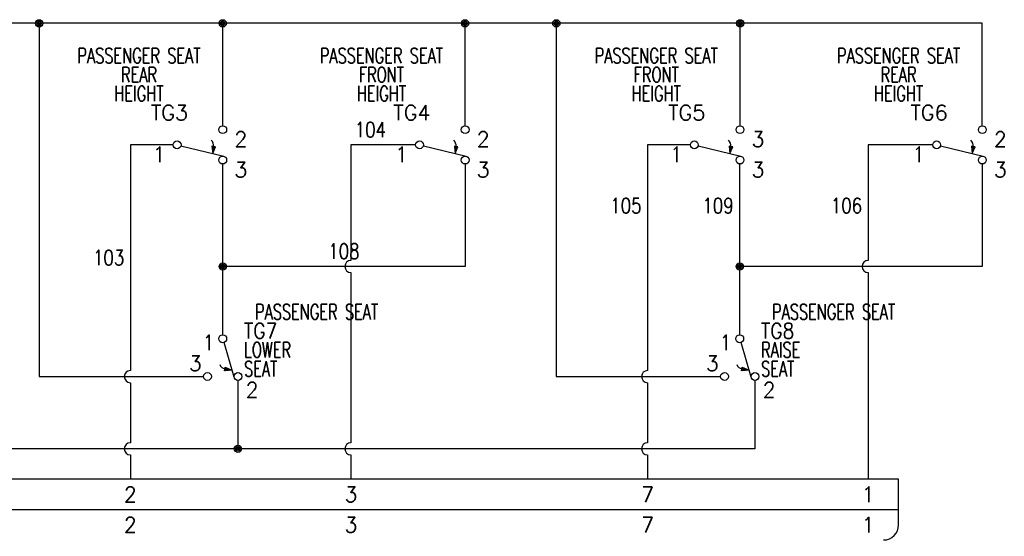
# Model space of a CAD drawing. Header units: inches. Extents: x 2.6 to 19.5, y 6.9 to 16.2.
# Tile 4 of 4: x 11.1 to 19.2, y 11.8 to 16. Entities that reach past the tile are written whole.
import ezdxf
from ezdxf.enums import TextEntityAlignment as Align

# ---------------------------------------------------------------- set-up
doc = ezdxf.new("R2010")
doc.units = ezdxf.units.IN
doc.header["$MEASUREMENT"] = 0
for name, color, linetype in [('14AWG-BLK', 7, 'Continuous'), ('14AWG-BLU', 5, 'Continuous'), ('14AWG-GRN', 3, 'Continuous'), ('14AWG-RED', 1, 'Continuous'), ('14AWG-VIO', 4, 'Continuous'), ('14AWG-YEL', 2, 'Continuous'), ('DESC', 150, 'Continuous'), ('LOC', 8, 'Continuous'), ('MISC', 7, 'Continuous'), ('SYMS', 7, 'Continuous'), ('TAGS', 150, 'Continuous'), ('TERMS', 123, 'Continuous'), ('WIRENO', 72, 'Continuous'), ('XREF', 7, 'Continuous')]:
    doc.layers.add(name, color=color, linetype=linetype)
doc.styles.add('WD', font='romans.shx')

# ---------------------------------------------------------------- blocks, each defined once
blk = doc.blocks.new('*X16')
at = {"color": 0, "linetype": 'ByBlock'}
for p, q in [((0.0054, 0.1755), (0.0083, 0.1783)), ((0.0109, 0.1721), (0.0165, 0.1777)), ((0.0163, 0.1687), (0.0248, 0.1772)), ((0.0217, 0.1653), (0.0331, 0.1766)), ((0.0272, 0.1619), (0.0413, 0.176)), ((0.0326, 0.1585), (0.0496, 0.1754)), ((0.0381, 0.1551), (0.0579, 0.1749)), ((0.0435, 0.1517), (0.0572, 0.1654)), ((0.0489, 0.1483), (0.053, 0.1523))]:
    blk.add_line(p, q, dxfattribs=at)
blk = doc.blocks.new('HTG11_179')
for p, q in [((-0.2187, -0.0077), (0.1327, -0.0937)), ((0.0367, -0.0116), (0.0429, -0.0717)), ((0.0657, -0.0158), (0.0367, -0.0116)), ((0.0429, -0.0717), (0.0657, -0.0158))]:
    blk.add_line(p, q)
for centre in [(0.125, 0.125), (-0.25, 0), (0.125, -0.125)]:
    blk.add_circle(centre, 0.0322)
blk.add_arc((-0.0111, -0.0076), 0.0621, 354.91672, 47.82083)
at = {"layer": '14AWG-BLU'}
blk.add_line((0.1572, -0.125), (0.1572, -0.125), dxfattribs=at)
at = {"xscale": -1, "rotation": 243.8592958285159}
blk.add_blockref('*X16', (-0.1177, 0.0071), dxfattribs=at)
at = {"style": 'WD', "width": 0.7}
for tag, p in [('INST', (-0.0625, 0.8415)), ('LOC', (-0.0625, 0.6719)), ('DESC1', (-0.0625, 0.5156)), ('DESC2', (-0.0625, 0.3594)), ('XREF', (-0.0625, -0.3144)), ('WDTAGALT', (-0.0875, -0.4531))]:
    blk.add_attdef(tag, text='', height=0.125, dxfattribs=at).set_placement(p, align=Align.CENTER)
at = {"style": 'WD'}
blk.add_attdef('TAG1', text='', height=0.125, dxfattribs=at).set_placement((-0.0625, 0.2031), align=Align.CENTER)
for tag, p in [('X2LINK', (-0.0625, 0.3281)), ('X8LINK', (-0.0625, -0.0625))]:
    blk.add_attdef(tag, p, '', height=0.01, dxfattribs=at)
for tag, p, height, flags in [('X2TERM02', (0.126, 0.1562), 0.0125, 1), ('X1TERM02', (0.1572, 0.125), 0.0125, 1), ('X4TERM01', (-0.2822, 0), 0.0125, 1), ('CONTACT', (-0.0249, 0.0204), 0.01, 1), ('FAMILY', (-0.0249, 0.0371), 0.01, 9), ('X8TERM03', (0.126, -0.1562), 0.0125, 1), ('X1TERM03', (0.1572, -0.125), 0.0125, 1)]:
    blk.add_attdef(tag, p, '', height=height, dxfattribs=dict(at, flags=flags))
at = {"linetype": 'Continuous', "style": 'WD', "flags": 8}
for tag, p in [('TERM02', (0.2197, 0.1092)), ('TERM03', (0.2197, -0.1408))]:
    blk.add_attdef(tag, text='', height=0.125, dxfattribs=at).set_placement(p, align=Align.TOP_LEFT)
at = {"linetype": 'Continuous', "style": 'WD', "flags": 9}
for tag, p in [('CAT', (0.0001, -0.0071)), ('ASSYCODE', (-0.0005, -0.0435)), ('MFG', (0.0001, -0.0266))]:
    blk.add_attdef(tag, text='', height=0.01, dxfattribs=at).set_placement(p, align=Align.CENTER)
at = {"linetype": 'Continuous', "style": 'WD', "flags": 8}
blk.add_attdef('TERM01', text='', height=0.125, dxfattribs=at).set_placement((-0.3447, -0.0158), align=Align.TOP_RIGHT)
blk = doc.blocks.new('*X19')
at = {"color": 0, "linetype": 'ByBlock'}
for p, q in [((0.0054, 0.1755), (0.0083, 0.1783)), ((0.0109, 0.1721), (0.0165, 0.1777)), ((0.0163, 0.1687), (0.0248, 0.1772)), ((0.0217, 0.1653), (0.0331, 0.1766)), ((0.0272, 0.1619), (0.0413, 0.176)), ((0.0326, 0.1585), (0.0496, 0.1754)), ((0.0381, 0.1551), (0.0579, 0.1749)), ((0.0435, 0.1517), (0.0572, 0.1654)), ((0.0489, 0.1483), (0.053, 0.1523))]:
    blk.add_line(p, q, dxfattribs=at)
blk = doc.blocks.new('VTG11_17E')
for p, q in [((0.0086, 0.1887), (0.0924, -0.0961)), ((0.0158, -0.045), (0.0209, -0.0162)), ((0.0761, -0.0406), (0.0158, -0.045)), ((0.0209, -0.0162), (0.0761, -0.0406))]:
    blk.add_line(p, q)
for centre in [(0, 0.2178), (-0.125, -0.0928), (0.125, -0.0928)]:
    blk.add_circle(centre, 0.0322)
blk.add_arc((0.0317, 0.0305), 0.0621, 204.16857, 257.07268)
at = {"rotation": 188.130102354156}
blk.add_blockref('*X19', (0.0508, 0.1364), dxfattribs=at)
at = {"style": 'WD'}
for tag, p, width in [('INST', (0.2656, 0.5465), 0.7), ('LOC', (0.2656, 0.3769), 0.7), ('TAG1', (0.1738, 0.2206), 0.9), ('DESC1', (0.1756, 0.0644), 0.7), ('DESC2', (0.1756, -0.0919), 0.7), ('XREF', (0.1756, -0.4219), 0.7), ('WDTAGALT', (0.2031, -0.5938), 0.7)]:
    blk.add_attdef(tag, p, '', height=0.125, dxfattribs=dict(at, width=width))
at = {"linetype": 'Continuous', "style": 'WD', "flags": 8}
blk.add_attdef('TERM01', text='', height=0.125, dxfattribs=at).set_placement((-0.0625, 0.25), align=Align.TOP_RIGHT)
at = {"style": 'WD', "flags": 1}
for tag, p in [('X2TERM01', (0, 0.25)), ('X4TERM03', (-0.1562, -0.0938)), ('X8TERM03', (-0.125, -0.125)), ('X8TERM02', (0.125, -0.125)), ('X1TERM02', (0.1562, -0.0938))]:
    blk.add_attdef(tag, p, '', height=0.0125, dxfattribs=at)
at = {"linetype": 'Continuous', "style": 'WD', "flags": 8}
blk.add_attdef('TERM03', text='', height=0.125, dxfattribs=at).set_placement((-0.1719, -0.0469), align=Align.RIGHT)
at = {"style": 'WD'}
for tag, p, flags in [('FAMILY', (-0.2246, -0.0405), 9), ('CONTACT', (-0.2079, -0.0405), 1)]:
    blk.add_attdef(tag, p, '', height=0.01, rotation=90, dxfattribs=dict(at, flags=flags))
at = {"linetype": 'Continuous', "style": 'WD', "flags": 9}
for tag, p in [('MFG', (-0.1406, 0)), ('CAT', (-0.1406, 0.0156)), ('ASSYCODE', (-0.1406, -0.0156))]:
    blk.add_attdef(tag, text='', height=0.01, dxfattribs=at).set_placement(p, align=Align.CENTER)
at = {"style": 'WD'}
blk.add_attdef('X4LINK', (-0.0781, 0.0625), '', height=0.01, dxfattribs=at)
at = {"color": 7, "style": 'WD'}
blk.add_attdef('X1LINK', (0.0781, 0.0625), '', height=0.01, dxfattribs=at)
at = {"linetype": 'Continuous', "style": 'WD', "flags": 8}
blk.add_attdef('TERM02', text='', height=0.125, dxfattribs=at).set_placement((0.1875, -0.1406), align=Align.TOP_LEFT)
blk = doc.blocks.new('WDDOT')
for radius in [0.03, 0.0187, 0.00929]:
    blk.add_circle((0, 0), radius)
blk = doc.blocks.new('WD_WNV')
at = {"style": 'WD', "flags": 1}
for tag, p in [('W01USER', (-0.0625, 0.0938)), ('W02USER', (-0.0625, 0.0859)), ('W03USER', (-0.0625, 0.0781)), ('W04USER', (-0.0625, 0.0703)), ('W05USER', (-0.0625, 0.0625)), ('W06USER', (-0.0625, 0.0547)), ('W07USER', (-0.0625, 0.0469)), ('W08USER', (-0.0625, 0.0391)), ('W09USER', (-0.0625, 0.0312)), ('W10USER', (-0.0625, 0.0234))]:
    blk.add_attdef(tag, text='', height=0.005, dxfattribs=at).set_placement(p, align=Align.CENTER)
at = {"linetype": 'Continuous', "style": 'WD', "width": 0.8}
blk.add_attdef('WIRENO', text='', height=0.125, dxfattribs=at).set_placement((-0.05, 0), align=Align.MIDDLE_RIGHT)
blk = doc.blocks.new('WD_WNH')
at = {"linetype": 'Continuous', "style": 'WD', "width": 0.8}
blk.add_attdef('WIRENO', text='', height=0.125, dxfattribs=at).set_placement((0, 0.0625), align=Align.CENTER)
at = {"style": 'WD', "flags": 1}
for tag, p in [('W01USER', (0, 0.0781)), ('W02USER', (0, 0.0703)), ('W03USER', (0, 0.0625)), ('W04USER', (0, 0.0547)), ('W05USER', (0, 0.0469)), ('W06USER', (0, 0.0391)), ('W07USER', (0, 0.0312)), ('W08USER', (0, 0.0234)), ('W09USER', (0, 0.0156)), ('W10USER', (0, 0.0078))]:
    blk.add_attdef(tag, text='', height=0.005, dxfattribs=at).set_placement(p, align=Align.CENTER)
blk = doc.blocks.new('VCN1_1PJ_602E$$3')
at = {"layer": 'SYMS'}
for p, q in [((13.8125, 0.25), (-0.75, 0.25)), ((13.8125, -0.125), (13.8125, 0.25)), ((-0.75, 0), (13.8125, 0))]:
    blk.add_line(p, q, dxfattribs=at)
blk.add_arc((13.6875, -0.125), 0.125, 270, 0, dxfattribs=at)
at = {"layer": 'DESC', "style": 'WD', "width": 0.7}
for tag, p in [('DESC1', (-0.875, 0.4687)), ('DESC2', (-0.875, 0.2875)), ('DESC3', (-0.875, 0.1125))]:
    blk.add_attdef(tag, text='', height=0.125, dxfattribs=at).set_placement(p, align=Align.RIGHT)
at = {"layer": 'LOC', "style": 'WD', "width": 0.7}
for tag, p in [('INST', (-0.8812, 0.8123)), ('LOC', (-0.8812, 0.6427))]:
    blk.add_attdef(tag, text='', height=0.125, dxfattribs=at).set_placement(p, align=Align.RIGHT)
at = {"layer": 'MISC', "style": 'WD', "flags": 8}
for tag, p in [('X2WIRE01J', (-0.45, 0.35)), ('X2WIRE08J', (0.0502, 0.35)), ('X2WIRE02J', (3.05, 0.35)), ('X2WIRE03J', (5.0505, 0.35)), ('X2WIRE04J', (7.55, 0.35)), ('X2WIRE05J', (9.3625, 0.35)), ('X2WIRE06J', (11.8, 0.35)), ('X2WIRE07J', (13.6125, 0.35))]:
    blk.add_attdef(tag, text='', height=0.1, rotation=90, dxfattribs=at).set_placement(p, align=Align.TOP_LEFT)
at = {"layer": 'MISC', "style": 'WD'}
for tag, p, flags in [('ACE_FLAG', (-0.2071, 0.4342), 9), ('FAMILY', (-0.1942, 0.4074), 9), ('X2TERM01J', (-0.5, 0.25), 1), ('X2TERM08J', (0.0002, 0.25), 1), ('X2TERM02J', (3, 0.25), 1), ('X2TERM03J', (5.0005, 0.25), 1), ('X2TERM04J', (7.5, 0.25), 1), ('X2TERM05J', (9.3125, 0.25), 1), ('X2TERM06J', (11.75, 0.25), 1), ('X2TERM07J', (13.5625, 0.25), 1), ('GENDER', (0.1093, 0.0795), 9), ('WDBLKNAM', (0.175, 0.125), 9), ('X1LINK', (13.9375, 0), 1), ('X8TERM01P', (-0.5, -0.25), 1), ('X8TERM08P', (0.0002, -0.25), 1), ('X8TERM02P', (3, -0.25), 1), ('X8TERM03P', (5.0005, -0.25), 1), ('X8TERM04P', (7.5, -0.25), 1), ('X8TERM05P', (9.3125, -0.25), 1), ('X8TERM06P', (11.75, -0.25), 1), ('X8TERM07P', (13.5625, -0.25), 1)]:
    blk.add_attdef(tag, p, '', height=0.01, dxfattribs=dict(at, flags=flags))
at = {"layer": 'MISC', "style": 'WD', "flags": 9}
for tag, p in [('MFG', (-0.1711, 0.3438)), ('CAT', (-0.1692, 0.3632)), ('ASSYCODE', (-0.1875, 0.3125))]:
    blk.add_attdef(tag, text='', height=0.01, dxfattribs=at).set_placement(p, align=Align.CENTER)
at = {"layer": 'MISC', "style": 'WD'}
for tag, p in [('X2_TINY_DOT_DONT_REMOVE_01J', (-0.5, 0.25)), ('X2_TINY_DOT_DONT_REMOVE_08J', (0, 0.25)), ('X2_TINY_DOT_DONT_REMOVE_02J', (3, 0.25)), ('X2_TINY_DOT_DONT_REMOVE_03J', (5.0005, 0.25)), ('X2_TINY_DOT_DONT_REMOVE_04J', (7.5, 0.25)), ('X2_TINY_DOT_DONT_REMOVE_05J', (9.3125, 0.25)), ('X2_TINY_DOT_DONT_REMOVE_06J', (11.75, 0.25)), ('X2_TINY_DOT_DONT_REMOVE_07J', (13.5625, 0.25)), ('X8_TINY_DOT_DONT_REMOVE_01P', (-0.5, -0.25)), ('X8_TINY_DOT_DONT_REMOVE_08P', (0.0002, -0.25)), ('X8_TINY_DOT_DONT_REMOVE_02P', (3, -0.25)), ('X8_TINY_DOT_DONT_REMOVE_03P', (5.0005, -0.25)), ('X8_TINY_DOT_DONT_REMOVE_04P', (7.5, -0.25)), ('X8_TINY_DOT_DONT_REMOVE_05P', (9.3125, -0.25)), ('X8_TINY_DOT_DONT_REMOVE_06P', (11.75, -0.25)), ('X8_TINY_DOT_DONT_REMOVE_07P', (13.5625, -0.25))]:
    blk.add_attdef(tag, p, '', height=0.0001, dxfattribs=at)
at = {"layer": 'MISC', "style": 'WD', "flags": 8}
for tag, p in [('X8WIRE01P', (-0.45, -0.35)), ('X8WIRE08P', (0.0502, -0.35)), ('X8WIRE02P', (3.05, -0.35)), ('X8WIRE03P', (5.0505, -0.35)), ('X8WIRE04P', (7.55, -0.35)), ('X8WIRE05P', (9.3625, -0.35)), ('X8WIRE06P', (11.8, -0.35)), ('X8WIRE07P', (13.6125, -0.35))]:
    blk.add_attdef(tag, text='', height=0.1, rotation=90, dxfattribs=at).set_placement(p, align=Align.TOP_RIGHT)
at = {"layer": 'TAGS', "style": 'WD'}
blk.add_attdef('TAG1', text='', height=0.125, dxfattribs=at).set_placement((-0.875, -0.0625), align=Align.RIGHT)
at = {"layer": 'TERMS', "style": 'WD', "flags": 8}
for tag, p in [('TERMDESC01J', (-0.55, 0.35)), ('TERMDESC08J', (-0.0498, 0.35)), ('TERMDESC02J', (2.95, 0.35)), ('TERMDESC03J', (4.9505, 0.35)), ('TERMDESC04J', (7.45, 0.35)), ('TERMDESC05J', (9.2625, 0.35)), ('TERMDESC06J', (11.7, 0.35)), ('TERMDESC07J', (13.5125, 0.35))]:
    blk.add_attdef(tag, p, '', height=0.1, rotation=90, dxfattribs=at)
for tag, p in [('TERM01J', (-0.5, 0.125)), ('TERM08J', (0.0002, 0.125)), ('TERM02J', (3, 0.125)), ('TERM03J', (5.0005, 0.125)), ('TERM04J', (7.5, 0.125)), ('TERM05J', (9.3125, 0.125)), ('TERM06J', (11.75, 0.125)), ('TERM07J', (13.5625, 0.125)), ('TERM01P', (-0.5, -0.125)), ('TERM08P', (0.0002, -0.125)), ('TERM02P', (3, -0.125)), ('TERM03P', (5.0005, -0.125)), ('TERM04P', (7.5, -0.125)), ('TERM05P', (9.3125, -0.125)), ('TERM06P', (11.75, -0.125)), ('TERM07P', (13.5625, -0.125))]:
    blk.add_attdef(tag, text='', height=0.125, dxfattribs=at).set_placement(p, align=Align.MIDDLE_CENTER)
for tag, p in [('TERMDESC01P', (-0.55, -0.35)), ('TERMDESC08P', (-0.0498, -0.35)), ('TERMDESC02P', (2.95, -0.35)), ('TERMDESC03P', (4.9505, -0.35)), ('TERMDESC04P', (7.45, -0.35)), ('TERMDESC05P', (9.2625, -0.35)), ('TERMDESC06P', (11.7, -0.35)), ('TERMDESC07P', (13.5125, -0.35))]:
    blk.add_attdef(tag, text='', height=0.1, rotation=90, dxfattribs=at).set_placement(p, align=Align.RIGHT)
at = {"layer": 'XREF', "style": 'WD', "width": 0.7}
blk.add_attdef('XREF', text='', height=0.125, dxfattribs=at).set_placement((-0.875, -0.2375), align=Align.RIGHT)

msp = doc.modelspace()

# ---------------------------------------------------------------- linework, layer by layer
at = {"layer": '14AWG-BLK'}
for p, q in [((12.759, 14), (12.759, 14.8438)), ((14.75, 14.8438), (14.75, 14)), ((17.007, 14), (17.007, 14.8438)), ((19, 14.8438), (19, 14)), ((14.75, 14), (12.759, 14)), ((12.759, 13.4375), (12.759, 14)), ((19, 14), (17.007, 14)), ((17.007, 13.4375), (17.007, 14)), ((12.884, 13.0625), (12.884, 12.5)), ((17.132, 13.0625), (17.132, 12.5)), ((17.132, 12.5), (4.5, 12.5))]:
    msp.add_line(p, q, dxfattribs=at)
at = {"layer": '14AWG-BLU'}
for p, q in [((14.3438, 15), (13.8125, 15)), ((13.8125, 15), (13.8125, 14.05)), ((13.8125, 13.95), (13.8125, 12.55)), ((13.8125, 12.45), (13.8125, 12.25))]:
    msp.add_line(p, q, dxfattribs=at)
for centre in [(13.8125, 14), (13.8125, 12.5)]:
    msp.add_arc(centre, 0.05, 90, 270, dxfattribs=at)
at = {"layer": '14AWG-GRN'}
for p, q in [((16.6018, 15), (16.25, 15)), ((16.25, 15), (16.25, 13.1438)), ((16.25, 13.0437), (16.25, 12.55)), ((16.25, 12.45), (16.25, 12.25))]:
    msp.add_line(p, q, dxfattribs=at)
for centre in [(16.25, 13.0938), (16.25, 12.5)]:
    msp.add_arc(centre, 0.05, 90, 270, dxfattribs=at)
at = {"layer": '14AWG-RED'}
for p, q in [((19, 16), (8.5, 16)), ((11.2505, 16), (11.2505, 13.0938)), ((12.759, 15.1562), (12.759, 16)), ((14.75, 15.1562), (14.75, 16)), ((15.5, 16), (15.5, 13.0938)), ((17.01, 15.1562), (17.01, 16)), ((19, 15.1562), (19, 16)), ((11.2505, 13.0938), (12.6028, 13.0938)), ((15.5, 13.0938), (16.8508, 13.0938))]:
    msp.add_line(p, q, dxfattribs=at)
at = {"layer": '14AWG-VIO'}
for p, q in [((12.3518, 15), (12, 15)), ((12, 15), (12, 13.1438)), ((12, 13.0437), (12, 12.55)), ((12, 12.45), (12, 12.25))]:
    msp.add_line(p, q, dxfattribs=at)
for centre in [(12, 13.0938), (12, 12.5)]:
    msp.add_arc(centre, 0.05, 90, 270, dxfattribs=at)
at = {"layer": '14AWG-YEL', "color": 1}
for p, q in [((18.5928, 15), (18.0625, 15)), ((18.0625, 15), (18.0625, 14.05)), ((18.0625, 13.95), (18.0625, 12.25))]:
    msp.add_line(p, q, dxfattribs=at)
at = {"layer": '14AWG-YEL'}
msp.add_arc((18.0625, 14), 0.05, 90, 270, dxfattribs=at)

# ---------------------------------------------------------------- block references
ref = msp.add_blockref('VCN1_1PJ_602E$$3', (4.5, 12))
ref.add_attrib('TERM07J', '1', dxfattribs={"layer": 'TERMS', "linetype": 'Continuous', "height": 0.125, "style": 'WD', "flags": 8}).set_placement((18.0625, 12.125), align=Align.MIDDLE_CENTER)
ref.add_attrib('TERM07P', '1', dxfattribs={"layer": 'TERMS', "linetype": 'Continuous', "height": 0.125, "style": 'WD', "flags": 8}).set_placement((18.0625, 11.875), align=Align.MIDDLE_CENTER)
ref.add_attrib('X2_TINY_DOT_DONT_REMOVE_07J', '.', (18.0625, 12.25), dxfattribs={"layer": 'MISC', "height": 0.0001, "style": 'WD'})
ref.add_attrib('TERM06J', '7', dxfattribs={"layer": 'TERMS', "linetype": 'Continuous', "height": 0.125, "style": 'WD', "flags": 8}).set_placement((16.25, 12.125), align=Align.MIDDLE_CENTER)
ref.add_attrib('TERM06P', '7', dxfattribs={"layer": 'TERMS', "linetype": 'Continuous', "height": 0.125, "style": 'WD', "flags": 8}).set_placement((16.25, 11.875), align=Align.MIDDLE_CENTER)
ref.add_attrib('X2_TINY_DOT_DONT_REMOVE_06J', '.', (16.25, 12.25), dxfattribs={"layer": 'MISC', "height": 0.0001, "style": 'WD'})
ref.add_attrib('TERM05J', '3', dxfattribs={"layer": 'TERMS', "linetype": 'Continuous', "height": 0.125, "style": 'WD', "flags": 8}).set_placement((13.8125, 12.125), align=Align.MIDDLE_CENTER)
ref.add_attrib('TERM05P', '3', dxfattribs={"layer": 'TERMS', "linetype": 'Continuous', "height": 0.125, "style": 'WD', "flags": 8}).set_placement((13.8125, 11.875), align=Align.MIDDLE_CENTER)
ref.add_attrib('X2_TINY_DOT_DONT_REMOVE_05J', '.', (13.8125, 12.25), dxfattribs={"layer": 'MISC', "height": 0.0001, "style": 'WD'})
ref.add_attrib('TERM04J', '2', dxfattribs={"layer": 'TERMS', "linetype": 'Continuous', "height": 0.125, "style": 'WD', "flags": 8}).set_placement((12, 12.125), align=Align.MIDDLE_CENTER)
ref.add_attrib('TERM04P', '2', dxfattribs={"layer": 'TERMS', "linetype": 'Continuous', "height": 0.125, "style": 'WD', "flags": 8}).set_placement((12, 11.875), align=Align.MIDDLE_CENTER)
ref.add_attrib('X2_TINY_DOT_DONT_REMOVE_04J', '.', (12, 12.25), dxfattribs={"layer": 'MISC', "height": 0.0001, "style": 'WD'})
at = {"layer": 'SYMS'}
for p in [(11.2505, 16), (12.759, 16), (14.75, 16), (15.5, 16), (17.01, 16), (12.759, 14), (17.007, 14), (12.884, 12.5)]:
    msp.add_blockref('WDDOT', p, dxfattribs=at)
ref = msp.add_blockref('HTG11_179', (12.634, 15), dxfattribs=at)
ref.add_attrib('TAG1', 'TG3', dxfattribs={"layer": 'TAGS', "height": 0.125, "style": 'WD'}).set_placement((12.3215, 15.2031), align=Align.CENTER)
ref.add_attrib('DESC1', 'REAR', dxfattribs={"layer": 'DESC', "height": 0.125, "style": 'WD', "width": 0.7}).set_placement((12.0715, 15.5156), align=Align.CENTER)
ref.add_attrib('DESC2', 'HEIGHT', dxfattribs={"layer": 'DESC', "height": 0.125, "style": 'WD', "width": 0.7}).set_placement((12.0715, 15.3594), align=Align.CENTER)
ref.add_attrib('TERM01', '1', dxfattribs={"layer": 'TERMS', "linetype": 'Continuous', "height": 0.125, "style": 'WD', "flags": 8}).set_placement((12.2893, 14.9842), align=Align.TOP_RIGHT)
ref.add_attrib('TERM02', '2', dxfattribs={"layer": 'TERMS', "linetype": 'Continuous', "height": 0.125, "style": 'WD', "flags": 8}).set_placement((12.8537, 15.1092), align=Align.TOP_LEFT)
ref.add_attrib('LOC', 'PASSENGER SEAT', dxfattribs={"layer": 'LOC', "height": 0.125, "style": 'WD', "width": 0.7}).set_placement((12.0715, 15.6719), align=Align.CENTER)
ref.add_attrib('TERM03', '3', dxfattribs={"layer": 'TERMS', "linetype": 'Continuous', "height": 0.125, "style": 'WD', "flags": 8}).set_placement((12.8537, 14.8592), align=Align.TOP_LEFT)
ref = msp.add_blockref('HTG11_179', (14.626, 15), dxfattribs=at)
ref.add_attrib('TAG1', 'TG4', dxfattribs={"layer": 'TAGS', "height": 0.125, "style": 'WD'}).set_placement((14.3135, 15.2031), align=Align.CENTER)
ref.add_attrib('DESC1', 'FRONT', dxfattribs={"layer": 'DESC', "height": 0.125, "style": 'WD', "width": 0.7}).set_placement((14.0635, 15.5156), align=Align.CENTER)
ref.add_attrib('DESC2', 'HEIGHT', dxfattribs={"layer": 'DESC', "height": 0.125, "style": 'WD', "width": 0.7}).set_placement((14.0635, 15.3594), align=Align.CENTER)
ref.add_attrib('TERM01', '1', dxfattribs={"layer": 'TERMS', "linetype": 'Continuous', "height": 0.125, "style": 'WD', "flags": 8}).set_placement((14.2813, 14.9842), align=Align.TOP_RIGHT)
ref.add_attrib('TERM02', '2', dxfattribs={"layer": 'TERMS', "linetype": 'Continuous', "height": 0.125, "style": 'WD', "flags": 8}).set_placement((14.8457, 15.1092), align=Align.TOP_LEFT)
ref.add_attrib('LOC', 'PASSENGER SEAT', dxfattribs={"layer": 'LOC', "height": 0.125, "style": 'WD', "width": 0.7}).set_placement((14.0635, 15.6719), align=Align.CENTER)
ref.add_attrib('TERM03', '3', dxfattribs={"layer": 'TERMS', "linetype": 'Continuous', "height": 0.125, "style": 'WD', "flags": 8}).set_placement((14.8457, 14.8592), align=Align.TOP_LEFT)
ref = msp.add_blockref('HTG11_179', (16.884, 15), dxfattribs=at)
ref.add_attrib('TAG1', 'TG5', dxfattribs={"layer": 'TAGS', "height": 0.125, "style": 'WD'}).set_placement((16.5715, 15.2031), align=Align.CENTER)
ref.add_attrib('DESC1', 'FRONT', dxfattribs={"layer": 'DESC', "height": 0.125, "style": 'WD', "width": 0.7}).set_placement((16.3215, 15.5156), align=Align.CENTER)
ref.add_attrib('DESC2', 'HEIGHT', dxfattribs={"layer": 'DESC', "height": 0.125, "style": 'WD', "width": 0.7}).set_placement((16.3215, 15.3594), align=Align.CENTER)
ref.add_attrib('TERM01', '1', dxfattribs={"layer": 'TERMS', "linetype": 'Continuous', "height": 0.125, "style": 'WD', "flags": 8}).set_placement((16.5393, 14.9842), align=Align.TOP_RIGHT)
ref.add_attrib('TERM02', '3', dxfattribs={"layer": 'TERMS', "linetype": 'Continuous', "height": 0.125, "style": 'WD', "flags": 8}).set_placement((17.1037, 15.1092), align=Align.TOP_LEFT)
ref.add_attrib('LOC', 'PASSENGER SEAT', dxfattribs={"layer": 'LOC', "height": 0.125, "style": 'WD', "width": 0.7}).set_placement((16.3215, 15.6719), align=Align.CENTER)
ref.add_attrib('TERM03', '3', dxfattribs={"layer": 'TERMS', "linetype": 'Continuous', "height": 0.125, "style": 'WD', "flags": 8}).set_placement((17.1037, 14.8592), align=Align.TOP_LEFT)
ref = msp.add_blockref('HTG11_179', (18.875, 15), dxfattribs=at)
ref.add_attrib('TAG1', 'TG6', dxfattribs={"layer": 'TAGS', "height": 0.125, "style": 'WD'}).set_placement((18.5625, 15.2031), align=Align.CENTER)
ref.add_attrib('DESC1', 'REAR', dxfattribs={"layer": 'DESC', "height": 0.125, "style": 'WD', "width": 0.7}).set_placement((18.3125, 15.5156), align=Align.CENTER)
ref.add_attrib('DESC2', 'HEIGHT', dxfattribs={"layer": 'DESC', "height": 0.125, "style": 'WD', "width": 0.7}).set_placement((18.3125, 15.3594), align=Align.CENTER)
ref.add_attrib('TERM01', '1', dxfattribs={"layer": 'TERMS', "linetype": 'Continuous', "height": 0.125, "style": 'WD', "flags": 8}).set_placement((18.5303, 14.9842), align=Align.TOP_RIGHT)
ref.add_attrib('TERM02', '2', dxfattribs={"layer": 'TERMS', "linetype": 'Continuous', "height": 0.125, "style": 'WD', "flags": 8}).set_placement((19.0947, 15.1092), align=Align.TOP_LEFT)
ref.add_attrib('LOC', 'PASSENGER SEAT', dxfattribs={"layer": 'LOC', "height": 0.125, "style": 'WD', "width": 0.7}).set_placement((18.3125, 15.6719), align=Align.CENTER)
ref.add_attrib('TERM03', '3', dxfattribs={"layer": 'TERMS', "linetype": 'Continuous', "height": 0.125, "style": 'WD', "flags": 8}).set_placement((19.0947, 14.8592), align=Align.TOP_LEFT)
ref = msp.add_blockref('VTG11_17E', (12.759, 13.1875), dxfattribs=at)
ref.add_attrib('TERM02', '2', dxfattribs={"layer": 'TERMS', "linetype": 'Continuous', "height": 0.125, "style": 'WD', "flags": 8}).set_placement((12.9465, 13.0469), align=Align.TOP_LEFT)
ref.add_attrib('LOC', 'PASSENGER SEAT', (13.0246, 13.5644), dxfattribs={"layer": 'LOC', "height": 0.125, "style": 'WD', "width": 0.7})
ref.add_attrib('TAG1', 'TG7', (12.9328, 13.4081), dxfattribs={"layer": 'TAGS', "height": 0.125, "style": 'WD', "width": 0.9})
ref.add_attrib('DESC1', 'LOWER', (12.9346, 13.2519), dxfattribs={"layer": 'DESC', "height": 0.125, "style": 'WD', "width": 0.7})
ref.add_attrib('DESC2', 'SEAT', (12.9346, 13.0956), dxfattribs={"layer": 'DESC', "height": 0.125, "style": 'WD', "width": 0.7})
ref.add_attrib('TERM01', '1', dxfattribs={"layer": 'TERMS', "linetype": 'Continuous', "height": 0.125, "style": 'WD', "flags": 8}).set_placement((12.6965, 13.4375), align=Align.TOP_RIGHT)
ref.add_attrib('TERM03', '3', dxfattribs={"layer": 'TERMS', "linetype": 'Continuous', "height": 0.125, "style": 'WD', "flags": 8}).set_placement((12.5871, 13.1406), align=Align.RIGHT)
ref = msp.add_blockref('VTG11_17E', (17.007, 13.1875), dxfattribs=at)
ref.add_attrib('TERM02', '2', dxfattribs={"layer": 'TERMS', "linetype": 'Continuous', "height": 0.125, "style": 'WD', "flags": 8}).set_placement((17.1945, 13.0469), align=Align.TOP_LEFT)
ref.add_attrib('LOC', 'PASSENGER SEAT', (17.2726, 13.5644), dxfattribs={"layer": 'LOC', "height": 0.125, "style": 'WD', "width": 0.7})
ref.add_attrib('TAG1', 'TG8', (17.1808, 13.4081), dxfattribs={"layer": 'TAGS', "height": 0.125, "style": 'WD', "width": 0.9})
ref.add_attrib('DESC1', 'RAISE', (17.1826, 13.2519), dxfattribs={"layer": 'DESC', "height": 0.125, "style": 'WD', "width": 0.7})
ref.add_attrib('DESC2', 'SEAT', (17.1826, 13.0956), dxfattribs={"layer": 'DESC', "height": 0.125, "style": 'WD', "width": 0.7})
ref.add_attrib('TERM01', '1', dxfattribs={"layer": 'TERMS', "linetype": 'Continuous', "height": 0.125, "style": 'WD', "flags": 8}).set_placement((16.9445, 13.4375), align=Align.TOP_RIGHT)
ref.add_attrib('TERM03', '3', dxfattribs={"layer": 'TERMS', "linetype": 'Continuous', "height": 0.125, "style": 'WD', "flags": 8}).set_placement((16.8351, 13.1406), align=Align.RIGHT)
at = {"layer": 'WIRENO'}
ref = msp.add_blockref('WD_WNH', (13.9719, 15), dxfattribs=at)
ref.add_attrib('WIRENO', '104', dxfattribs={"linetype": 'Continuous', "height": 0.125, "style": 'WD', "width": 0.8}).set_placement((13.9719, 15.0625), align=Align.CENTER)
ref = msp.add_blockref('WD_WNV', (16.25, 14.5), dxfattribs=at)
ref.add_attrib('WIRENO', '105', dxfattribs={"linetype": 'Continuous', "height": 0.125, "style": 'WD', "width": 0.8}).set_placement((16.2, 14.5), align=Align.MIDDLE_RIGHT)
ref = msp.add_blockref('WD_WNV', (17.007, 14.5), dxfattribs=at)
ref.add_attrib('WIRENO', '109', dxfattribs={"linetype": 'Continuous', "height": 0.125, "style": 'WD', "width": 0.8}).set_placement((16.957, 14.5), align=Align.MIDDLE_RIGHT)
ref = msp.add_blockref('WD_WNV', (18.0625, 14.5), dxfattribs=at)
ref.add_attrib('WIRENO', '106', dxfattribs={"linetype": 'Continuous', "height": 0.125, "style": 'WD', "width": 0.8}).set_placement((18.0125, 14.5), align=Align.MIDDLE_RIGHT)
ref = msp.add_blockref('WD_WNH', (13.7545, 14), dxfattribs=at)
ref.add_attrib('WIRENO', '108', dxfattribs={"linetype": 'Continuous', "height": 0.125, "style": 'WD', "width": 0.8}).set_placement((13.7545, 14.0625), align=Align.CENTER)
ref = msp.add_blockref('WD_WNV', (12, 14.0719), dxfattribs=at)
ref.add_attrib('WIRENO', '103', dxfattribs={"linetype": 'Continuous', "height": 0.125, "style": 'WD', "width": 0.8}).set_placement((11.95, 14.0719), align=Align.MIDDLE_RIGHT)

doc.saveas('drawing.dxf')
